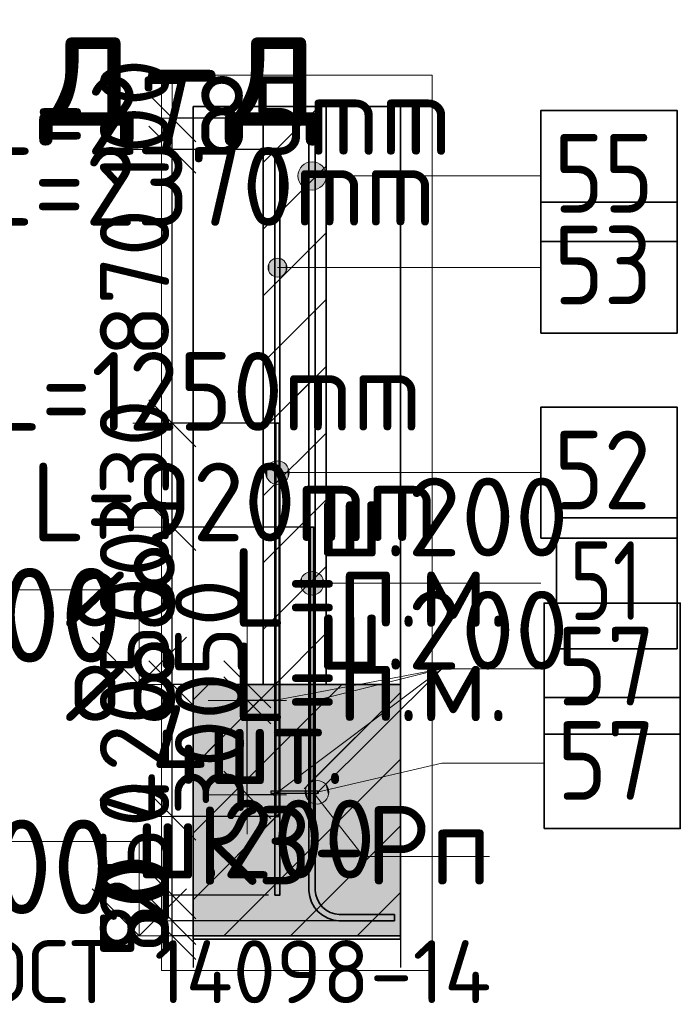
# Model space of a CAD drawing. Header units: millimetres. Extents: x 123094 to 184385, y 26948 to 48500.
# Tile 108 of 108: x 182284 to 184385, y 39527 to 42657. Entities that reach past the tile are written whole.
import ezdxf

# ---------------------------------------------------------------- set-up
doc = ezdxf.new("R2010")
doc.units = ezdxf.units.MM
doc.header["$PDMODE"] = 65
doc.linetypes.add('______11', pattern=[500, 400, -50, 0, -50])
doc.linetypes.add('______5', pattern=[1100, 800, -100, 100, -100])
for name, color, linetype, lineweight in [('Standard', 7, 'Continuous', 25), ('Арм.стержн. Выпуски', 180, 'Continuous', 35), ('Арматурный каркас 01', 4, 'Continuous', 35), ('Высотная отметки_ общее', 7, 'Continuous', 13), ('Размерная линия_ общее', 7, 'Continuous', 13), ('Стена_ общее', 7, 'Continuous', 35), ('Фундамент_ общее', 7, 'Continuous', 35)]:
    doc.layers.add(name, color=color, linetype=linetype, lineweight=lineweight)
doc.styles.add('ISOCPEUR', font='ISOCPEUR')
doc.dimstyles.new('DIMSTYLE_3', dxfattribs={"dimtxt": 220, "dimasz": 250, "dimexe": 0, "dimexo": 0, "dimgap": 110, "dimtad": 2, "dimdec": 0, "dimrnd": 5, "dimzin": 12, "dimdsep": 46, "dimtxsty": 'ISOCPEUR', "dimblk1": 'ALL_ML_STRICH', "dimblk2": 'ALL_ML_STRICH', "dimsah": 1, "dimcen": 0, "dimclrd": 7, "dimclre": 256, "dimclrt": 7, "dimadec": 0, "dimazin": 0, "dimtfac": 1, "dimtdec": 0, "dimtix": 1, "dimtmove": 2, "dimatfit": 3, "dimfxl": 0, "dimtzin": 0, "dimlwd": 0, "dimlwe": -3, "dimarcsym": 0})
doc.dimstyles.new('DIMSTYLE_5', dxfattribs={"dimtxt": 220, "dimasz": 250, "dimexe": 0, "dimexo": 0, "dimgap": 110, "dimtad": 2, "dimdec": 0, "dimrnd": 5, "dimzin": 12, "dimdsep": 46, "dimtxsty": 'ISOCPEUR', "dimblk1": 'ALL_ML_STRICH', "dimblk2": 'ALL_ML_STRICH', "dimsah": 1, "dimcen": 0, "dimclrd": 7, "dimclre": 256, "dimclrt": 7, "dimadec": 0, "dimazin": 0, "dimtfac": 1, "dimtdec": 0, "dimtix": 1, "dimtmove": 2, "dimatfit": 3, "dimfxl": 0, "dimtvp": 1.2, "dimtzin": 0, "dimlwd": 0, "dimlwe": -3, "dimarcsym": 0})
pattern_1 = [(45, (0, 0), (-212.13203, 212.13203), [400, -50, 0, -50]), (45, (-106.07, 106.07), (-212.13203, 212.13203), [800, -100, 100, -100])]

# ---------------------------------------------------------------- blocks, each defined once
blk = doc.blocks.new('COMPLEX_ELEVATIONDIM_3')
at = {"layer": 'Высотная отметки_ общее', "color": 7, "linetype": 'Continuous', "lineweight": 13, "transparency": 33554687}
for p, q in [((182664.3, 40843.9), (181464.3, 40843.9)), ((182664.3, 40543.9), (182664.3, 40843.9)), ((182664.3, 40543.9), (182514.3, 40693.9)), ((182664.3, 40543.9), (182814.3, 40693.9)), ((182664.3, 40543.9), (182664.3, 40543.9)), ((182664.3, 40543.9), (182664.3, 40543.9)), ((182664.3, 40543.9), (182730.4, 40543.9)), ((182664.3, 40543.9), (182664.3, 40543.9)), ((182664.3, 40543.9), (182664.3, 40543.9)), ((182664.3, 40043.9), (181464.3, 40043.9)), ((182664.3, 39743.9), (182664.3, 40043.9)), ((182664.3, 39743.9), (182514.3, 39893.9)), ((182664.3, 39743.9), (182814.3, 39893.9)), ((182664.3, 39743.9), (182664.3, 39743.9)), ((182664.3, 39743.9), (182664.3, 39743.9)), ((182664.3, 39743.9), (182730.4, 39743.9)), ((182664.3, 39743.9), (182664.3, 39743.9)), ((182664.3, 39743.9), (182664.3, 39743.9))]:
    blk.add_line(p, q, dxfattribs=at)
at = {"layer": 'Высотная отметки_ общее', "color": 7, "linetype": 'Continuous', "lineweight": 13, "transparency": 33554687, "char_height": 300, "attachment_point": 7, "style": 'ISOCPEUR'}
for s, insert, width in [('\\W0.95;-3.800', (181524.3, 40613.9), 1281.435), ('\\W0.95;-4.600', (181494.3, 39813.9), 1311.684)]:
    blk.add_mtext(s, dxfattribs=dict(at, insert=insert, width=width))
blk = doc.blocks.new('ALL_ML_STRICH')
at = {"color": 0, "linetype": 'ByBlock', "lineweight": -2}
for p, q in [((0, -0.5), (0, 0.5)), ((-0.3, -0.3), (0.3, 0.3)), ((-1, 0), (0.5, 0))]:
    blk.add_line(p, q, dxfattribs=at)
blk = doc.blocks.new('*D250')
at = {"layer": 'DEFPOINTS', "color": 7, "linetype": 'Continuous', "lineweight": 13, "transparency": 33554687}
for p in [(183476.1, 39791.9), (182769.5, 39743.9), (182874.2, 39743.9)]:
    blk.add_point(p, dxfattribs=at)
at = {"layer": 'Размерная линия_ общее', "color": 253, "linetype": 'Continuous', "lineweight": -2, "true_color": 0xa0a0a0, "transparency": 33554687}
for p, q in [((183456.1, 39791.9), (182769.5, 39791.9)), ((182854.2, 39743.9), (182769.5, 39743.9))]:
    blk.add_line(p, q, dxfattribs=at)
at = {"layer": 'Размерная линия_ общее', "color": 7, "linetype": 'Continuous', "lineweight": -2, "transparency": 33554687}
blk.add_line((182769.5, 39743.9), (182769.5, 39791.9), dxfattribs=at)
at = {"layer": 'Размерная линия_ общее', "color": 7, "linetype": 'Continuous', "lineweight": 13, "transparency": 33554687, "xscale": 250, "yscale": 250, "zscale": 250}
for p, rotation in [((182769.5, 39743.9), 270), ((182769.5, 39791.9), 90)]:
    blk.add_blockref('ALL_ML_STRICH', p, dxfattribs=dict(at, rotation=rotation))
at = {"layer": 'Размерная линия_ общее', "color": 7, "linetype": 'Continuous', "lineweight": 13, "transparency": 33554687, "insert": (182649.4, 39828.1), "char_height": 220, "width": 440, "attachment_point": 5, "rotation": 90, "style": 'ISOCPEUR'}
blk.add_mtext('\\A1;{50}', dxfattribs=at)
blk = doc.blocks.new('*D251')
at = {"layer": 'DEFPOINTS', "color": 7, "linetype": 'Continuous', "lineweight": 13, "transparency": 33554687}
for p in [(183096, 39873.9), (182769.5, 39791.9), (183476.1, 39791.9)]:
    blk.add_point(p, dxfattribs=at)
at = {"layer": 'Размерная линия_ общее', "color": 253, "linetype": 'Continuous', "lineweight": -2, "true_color": 0xa0a0a0, "transparency": 33554687}
for p, q in [((183076, 39873.9), (182769.5, 39873.9)), ((183456.1, 39791.9), (182769.5, 39791.9))]:
    blk.add_line(p, q, dxfattribs=at)
at = {"layer": 'Размерная линия_ общее', "color": 7, "linetype": 'Continuous', "lineweight": -2, "transparency": 33554687}
blk.add_line((182769.5, 39791.9), (182769.5, 39873.9), dxfattribs=at)
at = {"layer": 'Размерная линия_ общее', "color": 7, "linetype": 'Continuous', "lineweight": 13, "transparency": 33554687, "xscale": 250, "yscale": 250, "zscale": 250}
for p, rotation in [((182769.5, 39791.9), 270), ((182769.5, 39873.9), 90)]:
    blk.add_blockref('ALL_ML_STRICH', p, dxfattribs=dict(at, rotation=rotation))
at = {"layer": 'Размерная линия_ общее', "color": 7, "linetype": 'Continuous', "lineweight": 13, "transparency": 33554687, "insert": (182649.5, 39843.9), "char_height": 220, "width": 440, "attachment_point": 5, "rotation": 90, "style": 'ISOCPEUR'}
blk.add_mtext('\\A1;{80}', dxfattribs=at)
blk = doc.blocks.new('*D252')
at = {"layer": 'DEFPOINTS', "color": 7, "linetype": 'Continuous', "lineweight": 13, "transparency": 33554687}
for p in [(183117.7, 40123.9), (182769.5, 39873.9), (183096, 39873.9)]:
    blk.add_point(p, dxfattribs=at)
at = {"layer": 'Размерная линия_ общее', "color": 253, "linetype": 'Continuous', "lineweight": -2, "true_color": 0xa0a0a0, "transparency": 33554687}
for p, q in [((183097.7, 40123.9), (182769.5, 40123.9)), ((183076, 39873.9), (182769.5, 39873.9))]:
    blk.add_line(p, q, dxfattribs=at)
at = {"layer": 'Размерная линия_ общее', "color": 7, "linetype": 'Continuous', "lineweight": -2, "transparency": 33554687}
blk.add_line((182769.5, 39873.9), (182769.5, 40123.9), dxfattribs=at)
at = {"layer": 'Размерная линия_ общее', "color": 7, "linetype": 'Continuous', "lineweight": 13, "transparency": 33554687, "xscale": 250, "yscale": 250, "zscale": 250}
for p, rotation in [((182769.5, 40123.9), 90), ((182769.5, 39873.9), 270)]:
    blk.add_blockref('ALL_ML_STRICH', p, dxfattribs=dict(at, rotation=rotation))
at = {"layer": 'Размерная линия_ общее', "color": 7, "linetype": 'Continuous', "lineweight": 13, "transparency": 33554687, "insert": (182649.5, 40009.9), "char_height": 220, "width": 660, "attachment_point": 5, "rotation": 90, "style": 'ISOCPEUR'}
blk.add_mtext('\\A1;{250}', dxfattribs=at)
blk = doc.blocks.new('*D253')
at = {"layer": 'DEFPOINTS', "color": 7, "linetype": 'Continuous', "lineweight": 13, "transparency": 33554687}
for p in [(182916.4, 40543.9), (182769.5, 40123.9), (183117.7, 40123.9)]:
    blk.add_point(p, dxfattribs=at)
at = {"layer": 'Размерная линия_ общее', "color": 253, "linetype": 'Continuous', "lineweight": -2, "true_color": 0xa0a0a0, "transparency": 33554687}
for p, q in [((182896.4, 40543.9), (182769.5, 40543.9)), ((183097.7, 40123.9), (182769.5, 40123.9))]:
    blk.add_line(p, q, dxfattribs=at)
at = {"layer": 'Размерная линия_ общее', "color": 7, "linetype": 'Continuous', "lineweight": -2, "transparency": 33554687}
blk.add_line((182769.5, 40123.9), (182769.5, 40543.9), dxfattribs=at)
at = {"layer": 'Размерная линия_ общее', "color": 7, "linetype": 'Continuous', "lineweight": 13, "transparency": 33554687, "xscale": 250, "yscale": 250, "zscale": 250}
for p, rotation in [((182769.5, 40543.9), 90), ((182769.5, 40123.9), 270)]:
    blk.add_blockref('ALL_ML_STRICH', p, dxfattribs=dict(at, rotation=rotation))
at = {"layer": 'Размерная линия_ общее', "color": 7, "linetype": 'Continuous', "lineweight": 13, "transparency": 33554687, "insert": (182649.5, 40333.9), "char_height": 220, "width": 660, "attachment_point": 5, "rotation": 90, "style": 'ISOCPEUR'}
blk.add_mtext('\\A1;{420}', dxfattribs=at)
blk = doc.blocks.new('*D254')
at = {"layer": 'DEFPOINTS', "color": 7, "linetype": 'Continuous', "lineweight": 13, "transparency": 33554687}
for p in [(183227.7, 41043.9), (182769.5, 40543.9), (182916.4, 40543.9)]:
    blk.add_point(p, dxfattribs=at)
at = {"layer": 'Размерная линия_ общее', "color": 253, "linetype": 'Continuous', "lineweight": -2, "true_color": 0xa0a0a0, "transparency": 33554687}
for p, q in [((183207.7, 41043.9), (182769.5, 41043.9)), ((182896.4, 40543.9), (182769.5, 40543.9))]:
    blk.add_line(p, q, dxfattribs=at)
at = {"layer": 'Размерная линия_ общее', "color": 7, "linetype": 'Continuous', "lineweight": -2, "transparency": 33554687}
blk.add_line((182769.5, 40543.9), (182769.5, 41043.9), dxfattribs=at)
at = {"layer": 'Размерная линия_ общее', "color": 7, "linetype": 'Continuous', "lineweight": 13, "transparency": 33554687, "xscale": 250, "yscale": 250, "zscale": 250}
for p, rotation in [((182769.5, 41043.9), 90), ((182769.5, 40543.9), 270)]:
    blk.add_blockref('ALL_ML_STRICH', p, dxfattribs=dict(at, rotation=rotation))
at = {"layer": 'Размерная линия_ общее', "color": 7, "linetype": 'Continuous', "lineweight": 13, "transparency": 33554687, "insert": (182649.5, 40804.9), "char_height": 220, "width": 660, "attachment_point": 5, "rotation": 90, "style": 'ISOCPEUR'}
blk.add_mtext('\\A1;{500}', dxfattribs=at)
blk = doc.blocks.new('*D255')
at = {"layer": 'DEFPOINTS', "color": 7, "linetype": 'Continuous', "lineweight": 13, "transparency": 33554687}
for p in [(183117.7, 41373.9), (182769.5, 41043.9), (183227.7, 41043.9)]:
    blk.add_point(p, dxfattribs=at)
at = {"layer": 'Размерная линия_ общее', "color": 253, "linetype": 'Continuous', "lineweight": -2, "true_color": 0xa0a0a0, "transparency": 33554687}
for p, q in [((183097.7, 41373.9), (182769.5, 41373.9)), ((183207.7, 41043.9), (182769.5, 41043.9))]:
    blk.add_line(p, q, dxfattribs=at)
at = {"layer": 'Размерная линия_ общее', "color": 7, "linetype": 'Continuous', "lineweight": -2, "transparency": 33554687}
blk.add_line((182769.5, 41043.9), (182769.5, 41373.9), dxfattribs=at)
at = {"layer": 'Размерная линия_ общее', "color": 7, "linetype": 'Continuous', "lineweight": 13, "transparency": 33554687, "xscale": 250, "yscale": 250, "zscale": 250}
for p, rotation in [((182769.5, 41373.9), 90), ((182769.5, 41043.9), 270)]:
    blk.add_blockref('ALL_ML_STRICH', p, dxfattribs=dict(at, rotation=rotation))
at = {"layer": 'Размерная линия_ общее', "color": 7, "linetype": 'Continuous', "lineweight": 13, "transparency": 33554687, "insert": (182649.5, 41219.9), "char_height": 220, "width": 660, "attachment_point": 5, "rotation": 90, "style": 'ISOCPEUR'}
blk.add_mtext('\\A1;{330}', dxfattribs=at)
blk = doc.blocks.new('*D256')
at = {"layer": 'DEFPOINTS', "color": 7, "linetype": 'Continuous', "lineweight": 13, "transparency": 33554687}
for p in [(183096, 42243.9), (182769.5, 41373.9), (183117.7, 41373.9)]:
    blk.add_point(p, dxfattribs=at)
at = {"layer": 'Размерная линия_ общее', "color": 253, "linetype": 'Continuous', "lineweight": -2, "true_color": 0xa0a0a0, "transparency": 33554687}
for p, q in [((183076, 42243.9), (182769.5, 42243.9)), ((183097.7, 41373.9), (182769.5, 41373.9))]:
    blk.add_line(p, q, dxfattribs=at)
at = {"layer": 'Размерная линия_ общее', "color": 7, "linetype": 'Continuous', "lineweight": -2, "transparency": 33554687}
blk.add_line((182769.5, 41373.9), (182769.5, 42243.9), dxfattribs=at)
at = {"layer": 'Размерная линия_ общее', "color": 7, "linetype": 'Continuous', "lineweight": 13, "transparency": 33554687, "xscale": 250, "yscale": 250, "zscale": 250}
for p, rotation in [((182769.5, 42243.9), 90), ((182769.5, 41373.9), 270)]:
    blk.add_blockref('ALL_ML_STRICH', p, dxfattribs=dict(at, rotation=rotation))
at = {"layer": 'Размерная линия_ общее', "color": 7, "linetype": 'Continuous', "lineweight": 13, "transparency": 33554687, "insert": (182649.5, 41819.9), "char_height": 220, "width": 660, "attachment_point": 5, "rotation": 90, "style": 'ISOCPEUR'}
blk.add_mtext('\\A1;{870}', dxfattribs=at)
blk = doc.blocks.new('*D257')
at = {"layer": 'DEFPOINTS', "color": 7, "linetype": 'Continuous', "lineweight": 13, "transparency": 33554687}
for p in [(183204.1, 42343.9), (182769.5, 42243.9), (183096, 42243.9)]:
    blk.add_point(p, dxfattribs=at)
at = {"layer": 'Размерная линия_ общее', "color": 253, "linetype": 'Continuous', "lineweight": -2, "true_color": 0xa0a0a0, "transparency": 33554687}
for p, q in [((183184.1, 42343.9), (182769.5, 42343.9)), ((183076, 42243.9), (182769.5, 42243.9))]:
    blk.add_line(p, q, dxfattribs=at)
at = {"layer": 'Размерная линия_ общее', "color": 7, "linetype": 'Continuous', "lineweight": -2, "transparency": 33554687}
blk.add_line((182769.5, 42243.9), (182769.5, 42343.9), dxfattribs=at)
at = {"layer": 'Размерная линия_ общее', "color": 7, "linetype": 'Continuous', "lineweight": 13, "transparency": 33554687, "xscale": 250, "yscale": 250, "zscale": 250}
for p, rotation in [((182769.5, 42243.9), 270), ((182769.5, 42343.9), 90)]:
    blk.add_blockref('ALL_ML_STRICH', p, dxfattribs=dict(at, rotation=rotation))
at = {"layer": 'Размерная линия_ общее', "color": 7, "linetype": 'Continuous', "lineweight": 13, "transparency": 33554687, "insert": (182649.5, 42326.9), "char_height": 220, "width": 660, "attachment_point": 5, "rotation": 90, "style": 'ISOCPEUR'}
blk.add_mtext('\\A1;{100}', dxfattribs=at)
blk = doc.blocks.new('*D258')
at = {"layer": 'DEFPOINTS', "color": 7, "linetype": 'Continuous', "lineweight": 13, "transparency": 33554687}
for p in [(183111.8, 40492.9), (183008.2, 40192.9), (183111.8, 40192.9)]:
    blk.add_point(p, dxfattribs=at)
at = {"layer": 'Размерная линия_ общее', "color": 253, "linetype": 'Continuous', "lineweight": -2, "true_color": 0xa0a0a0, "transparency": 33554687}
for p, q in [((183091.8, 40492.9), (183008.2, 40492.9)), ((183091.8, 40192.9), (183008.2, 40192.9))]:
    blk.add_line(p, q, dxfattribs=at)
at = {"layer": 'Размерная линия_ общее', "color": 7, "linetype": 'Continuous', "lineweight": -2, "transparency": 33554687}
blk.add_line((183008.2, 40192.9), (183008.2, 40492.9), dxfattribs=at)
at = {"layer": 'Размерная линия_ общее', "color": 7, "linetype": 'Continuous', "lineweight": 13, "transparency": 33554687, "xscale": 250, "yscale": 250, "zscale": 250}
for p, rotation in [((183008.2, 40492.9), 90), ((183008.2, 40192.9), 270)]:
    blk.add_blockref('ALL_ML_STRICH', p, dxfattribs=dict(at, rotation=rotation))
at = {"layer": 'Размерная линия_ общее', "color": 7, "linetype": 'Continuous', "lineweight": 13, "transparency": 33554687, "insert": (182888.2, 40353.9), "char_height": 220, "width": 660, "attachment_point": 5, "rotation": 90, "style": 'ISOCPEUR'}
blk.add_mtext('\\A1;{300}', dxfattribs=at)
blk = doc.blocks.new('*D259')
at = {"layer": 'DEFPOINTS', "color": 7, "linetype": 'Continuous', "lineweight": 13, "transparency": 33554687}
for p in [(183002, 40543.9), (183008.2, 40492.9), (183111.8, 40492.9)]:
    blk.add_point(p, dxfattribs=at)
at = {"layer": 'Размерная линия_ общее', "color": 253, "linetype": 'Continuous', "lineweight": -2, "true_color": 0xa0a0a0, "transparency": 33554687}
for p, q in [((183008.2, 40543.9), (183008.2, 40543.9)), ((183091.8, 40492.9), (183008.2, 40492.9))]:
    blk.add_line(p, q, dxfattribs=at)
at = {"layer": 'Размерная линия_ общее', "color": 7, "linetype": 'Continuous', "lineweight": -2, "transparency": 33554687}
blk.add_line((183008.2, 40492.9), (183008.2, 40543.9), dxfattribs=at)
at = {"layer": 'Размерная линия_ общее', "color": 7, "linetype": 'Continuous', "lineweight": 13, "transparency": 33554687, "xscale": 250, "yscale": 250, "zscale": 250}
for p, rotation in [((183008.2, 40492.9), 270), ((183008.2, 40543.9), 90)]:
    blk.add_blockref('ALL_ML_STRICH', p, dxfattribs=dict(at, rotation=rotation))
at = {"layer": 'Размерная линия_ общее', "color": 7, "linetype": 'Continuous', "lineweight": 13, "transparency": 33554687, "insert": (182888.2, 40723.5), "char_height": 220, "width": 440, "attachment_point": 5, "rotation": 90, "style": 'ISOCPEUR'}
blk.add_mtext('\\A1;{50}', dxfattribs=at)

msp = doc.modelspace()

# ---------------------------------------------------------------- hatches: boundary and pattern name
at = {"layer": 'Standard', "linetype": 'Continuous', "lineweight": 35, "transparency": 33554687}
h = msp.add_hatch(dxfattribs=at)
h.set_pattern_fill('__________539', scale=100, style=0, pattern_type=2)
h.set_pattern_definition(pattern_1)
h.paths.add_polyline_path([(183059, 40543.9), (183259, 40543.9), (183259, 42381), (183059, 42381)], flags=0)
at = {"layer": 'Standard', "linetype": 'Continuous', "lineweight": 13, "transparency": 33554687}
h = msp.add_hatch(dxfattribs=at)
h.set_pattern_fill('__________539', scale=100, style=0, pattern_type=2)
h.set_pattern_definition(pattern_1)
h.paths.add_polyline_path([(183495.6, 39743.9), (183495.6, 40543.9), (182835.6, 40543.9), (182835.6, 39743.9)], flags=0)
msp.add_hatch(color=9, dxfattribs=at).paths.add_polyline_path([(183495.6, 39743.9), (183495.6, 40543.9), (182835.6, 40543.9), (182835.6, 39743.9)])
at = {"layer": 'Арм.стержн. Выпуски', "linetype": 'Continuous', "lineweight": 13, "transparency": 33554687}
for points in [[(183191.6, 42121.6), (183191.6, 42199), (183175.4, 42182.8)], [(183214.1, 42115.3), (183214.1, 42205.3), (183191.6, 42199)], [(183214.1, 42115.3), (183191.6, 42199), (183191.6, 42121.6)], [(183236.6, 42121.6), (183236.6, 42199), (183214.1, 42205.3)], [(183236.6, 42121.6), (183214.1, 42205.3), (183214.1, 42115.3)], [(183252.8, 42137.8), (183252.8, 42182.8), (183236.6, 42199)], [(183252.8, 42137.8), (183236.6, 42199), (183236.6, 42121.6)], [(183175.4, 42137.8), (183175.4, 42182.8), (183169.1, 42160.3)], [(183191.6, 42121.6), (183175.4, 42182.8), (183175.4, 42137.8)], [(183252.8, 42182.8), (183252.8, 42137.8), (183259.1, 42160.3)], [(183078.2, 41853.7), (183078.2, 41883.7), (183074, 41868.7)], [(183089, 41842.9), (183089, 41894.5), (183078.2, 41883.7)], [(183089, 41842.9), (183078.2, 41883.7), (183078.2, 41853.7)], [(183104, 41838.7), (183104, 41898.7), (183089, 41894.5)], [(183104, 41838.7), (183089, 41894.5), (183089, 41842.9)], [(183119, 41842.9), (183119, 41894.5), (183104, 41898.7)], [(183119, 41842.9), (183104, 41898.7), (183104, 41838.7)], [(183129.8, 41853.7), (183129.8, 41883.7), (183119, 41894.5)], [(183129.8, 41853.7), (183119, 41894.5), (183119, 41842.9)], [(183129.8, 41883.7), (183129.8, 41853.7), (183134, 41868.7)], [(183071.8, 41198.2), (183071.8, 41235.7), (183066.5, 41217)], [(183085.3, 41184.7), (183085.3, 41249.2), (183071.8, 41235.7)], [(183085.3, 41184.7), (183071.8, 41235.7), (183071.8, 41198.2)], [(183104, 41179.5), (183104, 41254.5), (183085.3, 41249.2)], [(183104, 41179.5), (183085.3, 41249.2), (183085.3, 41184.7)], [(183122.8, 41184.7), (183122.8, 41249.2), (183104, 41254.5)], [(183122.8, 41184.7), (183104, 41254.5), (183104, 41179.5)], [(183136.3, 41198.2), (183136.3, 41235.7), (183122.8, 41249.2)], [(183136.3, 41198.2), (183122.8, 41249.2), (183122.8, 41184.7)], [(183136.3, 41235.7), (183136.3, 41198.2), (183141.5, 41217)], [(183181.8, 40846.6), (183181.8, 40884.1), (183176.5, 40865.3)], [(183195.3, 40833.1), (183195.3, 40897.6), (183181.8, 40884.1)], [(183195.3, 40833.1), (183181.8, 40884.1), (183181.8, 40846.6)], [(183214, 40827.8), (183214, 40902.8), (183195.3, 40897.6)], [(183214, 40827.8), (183195.3, 40897.6), (183195.3, 40833.1)], [(183232.8, 40833.1), (183232.8, 40897.6), (183214, 40902.8)], [(183232.8, 40833.1), (183214, 40902.8), (183214, 40827.8)], [(183246.3, 40846.6), (183246.3, 40884.1), (183232.8, 40897.6)], [(183246.3, 40846.6), (183232.8, 40897.6), (183232.8, 40833.1)], [(183246.3, 40884.1), (183246.3, 40846.6), (183251.5, 40865.3)]]:
    msp.add_hatch(color=7, dxfattribs=at).paths.add_polyline_path(points)
at = {"layer": 'Арматурный каркас 01', "linetype": 'Continuous', "lineweight": 50, "transparency": 33554687}
for points in [[(183098, 40492.9), (183097.7, 40494.5), (183096.9, 40495.8), (183095.6, 40496.6), (183094, 40496.9), (183092.5, 40496.6), (183091.2, 40495.8), (183090.3, 40494.5), (183090, 40492.9), (183090.3, 40491.4), (183091.2, 40490.1), (183092.5, 40489.2), (183094, 40488.9), (183095.6, 40489.2), (183096.9, 40490.1), (183097.7, 40491.4)], [(183228, 40492.9), (183227.7, 40494.5), (183226.9, 40495.8), (183225.6, 40496.6), (183224, 40496.9), (183222.5, 40496.6), (183221.2, 40495.8), (183220.3, 40494.5), (183220, 40492.9), (183220.3, 40491.4), (183221.2, 40490.1), (183222.5, 40489.2), (183224, 40488.9), (183225.6, 40489.2), (183226.9, 40490.1), (183227.7, 40491.4)], [(183098, 40192.9), (183097.7, 40194.5), (183096.9, 40195.8), (183095.6, 40196.6), (183094, 40196.9), (183092.5, 40196.6), (183091.2, 40195.8), (183090.3, 40194.5), (183090, 40192.9), (183090.3, 40191.4), (183091.2, 40190.1), (183092.5, 40189.2), (183094, 40188.9), (183095.6, 40189.2), (183096.9, 40190.1), (183097.7, 40191.4)], [(183228, 40192.9), (183227.7, 40194.5), (183226.9, 40195.8), (183225.6, 40196.6), (183224, 40196.9), (183222.5, 40196.6), (183221.2, 40195.8), (183220.3, 40194.5), (183220, 40192.9), (183220.3, 40191.4), (183221.2, 40190.1), (183222.5, 40189.2), (183224, 40188.9), (183225.6, 40189.2), (183226.9, 40190.1), (183227.7, 40191.4)]]:
    msp.add_hatch(color=40, dxfattribs=at).paths.add_polyline_path(points)
at = {"layer": 'Арматурный каркас 01', "linetype": 'Continuous', "lineweight": 13, "transparency": 33554687}
for points in [[(183219.1, 40165.3), (183204.4, 40228.1), (183194.4, 40211.8)], [(183238.6, 40164.4), (183221.5, 40237.4), (183204.4, 40228.1)], [(183238.6, 40164.4), (183204.4, 40228.1), (183219.1, 40165.3)], [(183255.6, 40173.8), (183241, 40236.6), (183221.5, 40237.4)], [(183255.6, 40173.8), (183221.5, 40237.4), (183238.6, 40164.4)], [(183265.7, 40190), (183257.2, 40226.5), (183241, 40236.6)], [(183265.7, 40190), (183241, 40236.6), (183255.6, 40173.8)], [(183257.2, 40226.5), (183265.7, 40190), (183266.5, 40209.5)], [(183202.9, 40175.3), (183194.4, 40211.8), (183193.5, 40192.4)], [(183219.1, 40165.3), (183194.4, 40211.8), (183202.9, 40175.3)]]:
    msp.add_hatch(color=7, dxfattribs=at).paths.add_polyline_path(points)

# ---------------------------------------------------------------- linework, layer by layer
at = {"layer": 'Standard', "color": 52, "linetype": 'Continuous', "lineweight": 13, "transparency": 33554687}
for p, q in [((182835.6, 39733.9), (182835.6, 42381)), ((182835.6, 39733.9), (182835.6, 42381)), ((182835.6, 42381), (183495.6, 42381)), ((183495.6, 42381), (182835.6, 42381)), ((183495.6, 39733.9), (183495.6, 42381)), ((183495.6, 39733.9), (183495.6, 42381)), ((182835.6, 39733.9), (183495.6, 39733.9)), ((183495.6, 39733.9), (182835.6, 39733.9))]:
    msp.add_line(p, q, dxfattribs=at)
at = {"layer": 'Standard', "color": 52, "linetype": 'Continuous', "lineweight": 35, "transparency": 33554687}
for p, q in [((182835.6, 39733.9), (182835.6, 42381)), ((182835.6, 39733.9), (182835.6, 42381)), ((182835.6, 42381), (183495.6, 42381)), ((183495.6, 42381), (182835.6, 42381)), ((183495.6, 39733.9), (183495.6, 42381)), ((183495.6, 39733.9), (183495.6, 42381)), ((182835.6, 39733.9), (183495.6, 39733.9)), ((183495.6, 39733.9), (182835.6, 39733.9))]:
    msp.add_line(p, q, dxfattribs=at)
at = {"layer": 'Standard', "color": 7, "linetype": 'Continuous', "lineweight": 25, "transparency": 33554687}
for p, q in [((183359, 42381), (182959, 42381)), ((183359, 42381), (182959, 42381)), ((182835.6, 40643.9), (182835.6, 39643.9)), ((182835.6, 40643.9), (182835.6, 39643.9)), ((183495.6, 40643.9), (183495.6, 39643.9)), ((183495.6, 40643.9), (183495.6, 39643.9))]:
    msp.add_line(p, q, dxfattribs=at)
at = {"layer": 'Standard', "color": 7, "linetype": 'Continuous', "lineweight": 35, "transparency": 33554687}
for p, q in [((183059, 42381), (183059, 40543.9)), ((183059, 42381), (183059, 40543.9)), ((183259, 40543.9), (183259, 42381)), ((183259, 40543.9), (183259, 42381)), ((183059, 40543.9), (182835.6, 40543.9)), ((183059, 40543.9), (182835.6, 40543.9)), ((183495.6, 40543.9), (183259, 40543.9)), ((183495.6, 40543.9), (183259, 40543.9)), ((182835.6, 39743.9), (183495.6, 39743.9)), ((182835.6, 39743.9), (183495.6, 39743.9))]:
    msp.add_line(p, q, dxfattribs=at)
at = {"layer": 'Standard', "color": 253, "linetype": '______11', "lineweight": 35, "true_color": 0xababab, "transparency": 33554687}
for p, q in [((183059, 42203.4), (183236.6, 42381)), ((183059, 41779.1), (183259, 41979.1)), ((183059, 41354.8), (183259, 41554.8)), ((183059, 40930.6), (183259, 41130.6)), ((183096.7, 40543.9), (183259, 40706.3))]:
    msp.add_line(p, q, dxfattribs=at)
at = {"layer": 'Standard', "color": 253, "linetype": '______5', "lineweight": 35, "true_color": 0xababab, "transparency": 33554687}
for p, q in [((183059, 41991.2), (183259, 42191.2)), ((183059, 41567), (183259, 41767)), ((183059, 41142.7), (183259, 41342.7)), ((183059, 40718.4), (183259, 40918.4))]:
    msp.add_line(p, q, dxfattribs=at)
at = {"layer": 'Standard', "color": 253, "linetype": '______11', "lineweight": 13, "true_color": 0xababab, "transparency": 33554687}
for p, q in [((182835.6, 40282.9), (183096.7, 40543.9)), ((182835.6, 39858.6), (183495.6, 40518.6)), ((183145.2, 39743.9), (183495.6, 40094.4))]:
    msp.add_line(p, q, dxfattribs=at)
at = {"layer": 'Standard', "color": 253, "linetype": '______5', "lineweight": 13, "true_color": 0xababab, "transparency": 33554687}
for p, q in [((182835.6, 40070.8), (183308.8, 40543.9)), ((182835.6, 40495), (182884.5, 40543.9)), ((182933, 39743.9), (183495.6, 40306.5)), ((183357.3, 39743.9), (183495.6, 39882.2))]:
    msp.add_line(p, q, dxfattribs=at)
at = {"layer": 'Standard', "color": 7, "linetype": 'Continuous', "lineweight": 13, "transparency": 33554687}
for points in [[(182735.6, 39633.9), (183595.6, 39633.9), (183595.6, 42481), (182735.6, 42481), (182735.6, 39633.9)], [(183224, 40192.9), (183378.1, 39996.1), (183778.1, 39996.1)]]:
    msp.add_lwpolyline(points, dxfattribs=at)
at = {"layer": 'Арм.стержн. Выпуски', "color": 7, "linetype": 'Continuous', "lineweight": 13, "transparency": 33554687}
for p, q in [((183214.1, 42205.3), (183214.1, 42205.3)), ((183169.1, 42160.3), (183169.1, 42160.3)), ((183426.9, 42160.3), (183214.1, 42160.3)), ((183259.1, 42160.3), (183259.1, 42160.3)), ((183426.9, 42160.3), (183941.9, 42160.3)), ((183214.1, 42115.3), (183214.1, 42115.3)), ((183104, 41898.7), (183104, 41898.7)), ((183074, 41868.7), (183074, 41868.7)), ((183436.9, 41868.7), (183104, 41868.7)), ((183134, 41868.7), (183134, 41868.7)), ((183436.9, 41868.7), (183941.9, 41868.7)), ((183104, 41838.7), (183104, 41838.7)), ((183104, 41254.5), (183104, 41254.5)), ((183066.5, 41217), (183066.5, 41217)), ((183446.9, 41217), (183104, 41217)), ((183141.5, 41217), (183141.5, 41217)), ((183446.9, 41217), (183941.9, 41217)), ((183104, 41179.5), (183104, 41179.5)), ((183214, 40902.8), (183214, 40902.8)), ((183176.5, 40865.3), (183176.5, 40865.3)), ((183471.9, 40865.3), (183214, 40865.3)), ((183251.5, 40865.3), (183251.5, 40865.3)), ((183471.9, 40865.3), (183941.9, 40865.3)), ((183214, 40827.8), (183214, 40827.8))]:
    msp.add_line(p, q, dxfattribs=at)
at = {"layer": 'Арм.стержн. Выпуски', "color": 7, "linetype": 'Continuous', "lineweight": 35, "transparency": 33554687}
for points in [[(183941.9, 41952), (184375.2, 41952), (184375.2, 42368.7), (183941.9, 42368.7), (183941.9, 41952)], [(183476.1, 39791.9), (183299.5, 39791.9), (183281.9, 39794.4), (183263.8, 39800.4), (183247.1, 39809.7), (183233.3, 39821.2), (183221.9, 39834.9), (183212.5, 39851.6), (183206.5, 39869.8), (183204.1, 39887.3), (183204.1, 42343.9), (183224.1, 42343.9), (183224.1, 39888.7), (183226.1, 39874.3), (183230.9, 39859.7), (183238.4, 39846.3), (183247.5, 39835.4), (183258.5, 39826.3), (183271.9, 39818.7), (183286.5, 39813.9), (183300.8, 39811.9), (183476.1, 39811.9), (183476.1, 39791.9)], [(183096, 39873.9), (183096, 42243.9), (183112, 42243.9), (183112, 39873.9), (183096, 39873.9)], [(183941.9, 41660.3), (184375.2, 41660.3), (184375.2, 42077), (183941.9, 42077), (183941.9, 41660.3)], [(183941.9, 41008.7), (184375.2, 41008.7), (184375.2, 41425.3), (183941.9, 41425.3), (183941.9, 41008.7)], [(183991.9, 40657), (184375.2, 40657), (184375.2, 41073.7), (183991.9, 41073.7), (183991.9, 40657)]]:
    msp.add_lwpolyline(points, dxfattribs=at)
at = {"layer": 'Арм.стержн. Выпуски', "color": 4, "linetype": 'Continuous', "lineweight": 35, "transparency": 33554687}
for points in [[(183099, 40123.9), (183099, 41373.9), (183109, 41373.9), (183109, 40123.9), (183099, 40123.9)], [(183209, 40123.9), (183209, 41043.9), (183219, 41043.9), (183219, 40123.9), (183209, 40123.9)]]:
    msp.add_lwpolyline(points, dxfattribs=at)
at = {"layer": 'Арм.стержн. Выпуски', "color": 7, "linetype": 'Continuous', "lineweight": 13, "transparency": 33554687}
for centre, radius in [((183214.1, 42160.3), 45), ((183104, 41868.7), 30), ((183104, 41217), 37.5), ((183214, 40865.3), 37.5)]:
    msp.add_circle(centre, radius, dxfattribs=at)
at = {"layer": 'Арматурный каркас 01', "color": 7, "linetype": 'Continuous', "lineweight": 13, "transparency": 33554687}
for p, q in [((183626.9, 40593.7), (183094, 40192.9)), ((183626.9, 40593.7), (183094, 40492.9)), ((183626.9, 40593.7), (183224, 40192.9)), ((183626.9, 40593.7), (183224, 40492.9)), ((183626.9, 40593.7), (183951.9, 40593.7)), ((183626.9, 40293.7), (183230, 40200.9)), ((183626.9, 40293.7), (183951.9, 40293.7)), ((183221.5, 40237.4), (183221.5, 40237.4)), ((183193.5, 40192.4), (183193.5, 40192.4)), ((183266.5, 40209.5), (183266.5, 40209.5)), ((183238.6, 40164.4), (183238.6, 40164.4))]:
    msp.add_line(p, q, dxfattribs=at)
at = {"layer": 'Арматурный каркас 01', "color": 7, "linetype": 'Continuous', "lineweight": 35, "transparency": 33554687}
for points in [[(183951.9, 40385.3), (184385.2, 40385.3), (184385.2, 40802), (183951.9, 40802), (183951.9, 40385.3)], [(183951.9, 40085.3), (184385.2, 40085.3), (184385.2, 40502), (183951.9, 40502), (183951.9, 40085.3)]]:
    msp.add_lwpolyline(points, dxfattribs=at)
at = {"layer": 'Арматурный каркас 01', "color": 40, "linetype": 'Continuous', "lineweight": 25, "transparency": 33554687}
msp.add_lwpolyline([(183084, 40204.9), (183234, 40204.9), (183234, 40196.9), (183084, 40196.9), (183084, 40204.9)], dxfattribs=at)
at = {"layer": 'Арматурный каркас 01', "color": 7, "linetype": 'Continuous', "lineweight": 13, "transparency": 33554687}
msp.add_circle((183230, 40200.9), 37.5, dxfattribs=at)
at = {"layer": 'Стена_ общее', "color": 7, "linetype": 'Continuous', "lineweight": 35, "transparency": 33554687}
msp.add_line((183059, 40543.9), (183259, 40543.9), dxfattribs=at)
msp.add_line((183059, 40543.9), (183259, 40543.9), dxfattribs=at)
at = {"layer": 'Фундамент_ общее', "transparency": 33554687}
msp.add_line((183259, 40543.9), (183059, 40543.9), dxfattribs=at)
at = {"layer": 'Фундамент_ общее', "color": 7, "linetype": 'Continuous', "lineweight": 35, "transparency": 33554687}
msp.add_line((183259, 40543.9), (183059, 40543.9), dxfattribs=at)

# ---------------------------------------------------------------- block references
at = {"layer": 'Высотная отметки_ общее', "color": 7, "linetype": 'Continuous', "lineweight": 13, "transparency": 33554687}
msp.add_blockref('COMPLEX_ELEVATIONDIM_3', (0, 0), dxfattribs=at)

# ---------------------------------------------------------------- texts
at = {"layer": 'Standard', "color": 7, "linetype": 'Continuous', "lineweight": 13, "transparency": 33554687, "style": 'ISOCPEUR'}
for s, insert, char_height, width, attachment_point in [('\\A1;{\\fISOCPEUR|i0|b0;\\H400.000000;\\W1.000000;\\C7;д-д}\\P', (183254.1, 42488.4), 400, 1022.609, 6), ('\\A1;{\\fISOCPEUR|i0|b0;\\H250.000000;\\W1.000000;\\C7;ш.200}\\P', (183628.4, 41200.9), 250, 942.857, 2), ('\\A1;{\\fISOCPEUR|i0|b0;\\H250.000000;\\W1.000000;\\C7;ш.200}\\P', (183628.4, 40840.9), 250, 942.857, 2)]:
    msp.add_mtext(s, dxfattribs=dict(at, insert=insert, char_height=char_height, width=width, attachment_point=attachment_point))
at = {"layer": 'Standard', "color": 7, "linetype": 'Continuous', "lineweight": 13, "transparency": 33554687, "insert": (183784.2, 40157), "char_height": 250, "width": 2191.875, "attachment_point": 3, "line_spacing_factor": 1.024096}
msp.add_mtext('\\A1;{\\fISOCPEUR|i0|b0;\\H250.000000;\\W1.000000;\\C7;К3-Рп}\\P{\\fISOCPEUR|i0|b0;\\H200.000000;\\W1.000000;\\C7;ГОСТ 14098-14}\\P', dxfattribs=at)
at = {"layer": 'Арм.стержн. Выпуски', "color": 7, "linetype": 'Continuous', "lineweight": 25, "transparency": 33554687, "char_height": 250, "attachment_point": 7, "style": 'ISOCPEUR'}
for s, insert, width in [('\\W0.98;ø20 L=2785mm ', (181466.9, 42227), 2496.203), ('\\W0.87;55', (183983.6, 42043.7), 459.01), ('\\W0.96;ø16 L=2370mm ', (181516.9, 42002), 2443.772), ('\\W0.87;53', (183983.6, 41752), 459.01), ('\\W0.94;ø10 L=1250mm ', (181566.9, 41350.3), 2391.341), ('\\W0.87;52', (183983.6, 41100.3), 459.01), ('\\W0.96;ø10 L=920mm ', (181691.9, 40998.7), 2268.514), ('\\W0.75;51', (184033.6, 40748.7), 393.567)]:
    msp.add_mtext(s, dxfattribs=dict(at, insert=insert, width=width))
at = {"layer": 'Арматурный каркас 01', "color": 7, "linetype": 'Continuous', "lineweight": 25, "transparency": 33554687, "char_height": 250, "attachment_point": 7, "style": 'ISOCPEUR'}
for s, insert, width in [('\\W0.97;ø8 L=п.м.', (182426.9, 40727), 1544.857), ('\\W0.87;57', (183993.6, 40477), 459.01), ('\\W0.97;ø8 L=п.м.', (182426.9, 40427), 1544.857), ('\\W0.95;4шт. ', (182701.9, 40227), 992.98), ('\\W0.87;57', (183993.6, 40177), 459.01), ('\\W0.95;ш.200 ', (182651.9, 39927), 1093.33)]:
    msp.add_mtext(s, dxfattribs=dict(at, insert=insert, width=width))

# ---------------------------------------------------------------- dimensions: what is measured, and where the dimension line sits
at = {"layer": 'Размерная линия_ общее', "color": 7, "linetype": 'Continuous', "lineweight": 13, "transparency": 33554687}
for base, p1, p2, dimstyle, picture, middle in [((182769.5, 42343.9), (183076, 42243.9), (183184.1, 42343.9), 'DIMSTYLE_5', '*D257', (182649.5, 42326.9)), ((182769.5, 42243.9), (183097.7, 41373.9), (183076, 42243.9), 'DIMSTYLE_3', '*D256', (182649.5, 41819.9)), ((182769.5, 41373.9), (183207.7, 41043.9), (183097.7, 41373.9), 'DIMSTYLE_5', '*D255', (182649.5, 41219.9)), ((182769.5, 41043.9), (182896.4, 40543.9), (183207.7, 41043.9), 'DIMSTYLE_5', '*D254', (182649.5, 40804.9)), ((183008.2, 40543.9), (183091.8, 40492.9), (183008.2, 40543.9), 'DIMSTYLE_5', '*D259', (182888.2, 40723.5)), ((182769.5, 40543.9), (183097.7, 40123.9), (182896.4, 40543.9), 'DIMSTYLE_5', '*D253', (182649.5, 40333.9)), ((183008.2, 40492.9), (183091.8, 40192.9), (183091.8, 40492.9), 'DIMSTYLE_5', '*D258', (182888.2, 40353.9)), ((182769.5, 40123.9), (183076, 39873.9), (183097.7, 40123.9), 'DIMSTYLE_5', '*D252', (182649.5, 40009.9)), ((182769.5, 39791.9), (182854.2, 39743.9), (183456.1, 39791.9), 'DIMSTYLE_5', '*D250', (182649.4, 39828.1)), ((182769.5, 39873.9), (183456.1, 39791.9), (183076, 39873.9), 'DIMSTYLE_5', '*D251', (182649.5, 39843.9))]:
    dim = msp.add_linear_dim(base=base, p1=p1, p2=p2, angle=90, dimstyle=dimstyle, override={"dimpost": '<>', "dimclrd": 7, "dimclre": 253, "dimclrt": 7, "dimlwd": 0, "dimlwe": 65533}, dxfattribs=at)
    dim.commit()
    dim.dimension.update_dxf_attribs({"geometry": picture, "text_midpoint": middle, "dimtype": 160})

doc.saveas('drawing.dxf')
